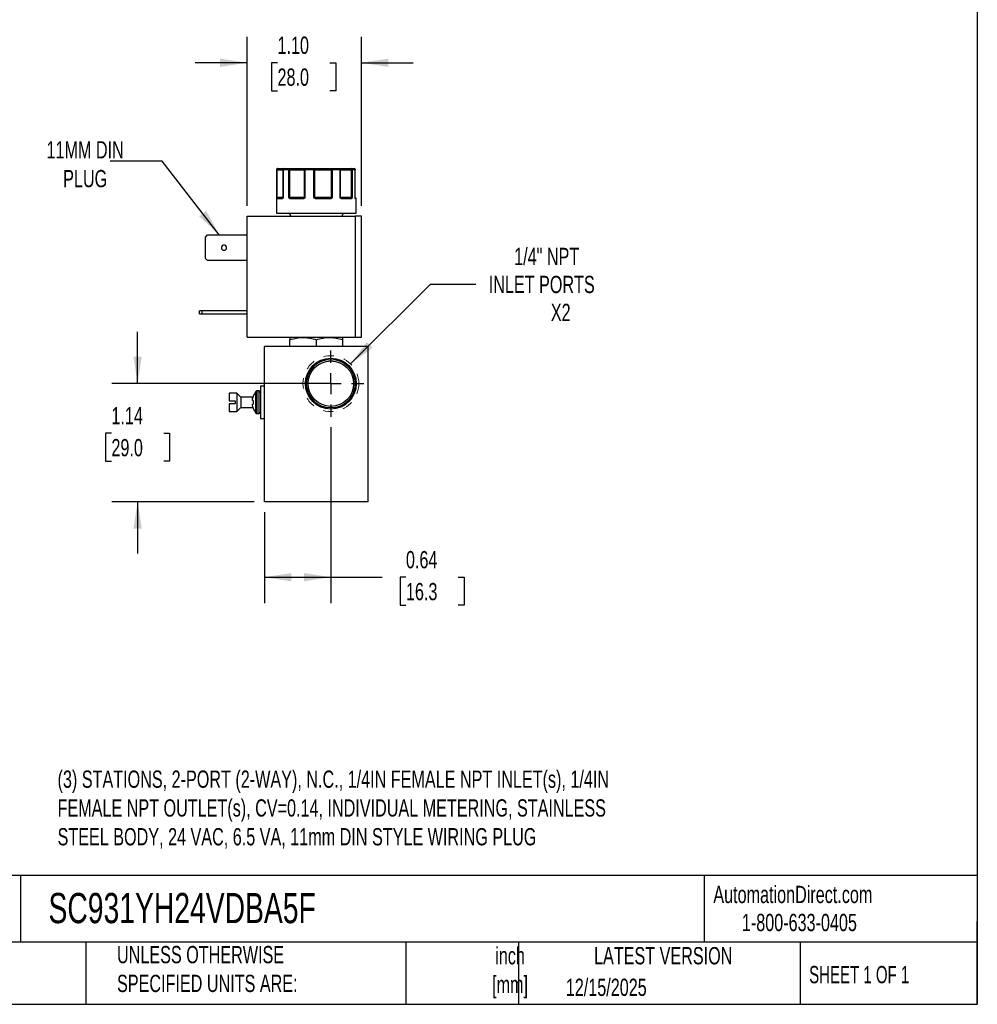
# Model space of a CAD drawing. Header units: inches. Extents: x 0.5 to 22.5, y 0.5 to 16.5.
# Tile 14 of 20: x 12.3 to 21.5, y 0.5 to 10. Entities that reach past the tile are written whole.
import ezdxf

# ---------------------------------------------------------------- set-up
doc = ezdxf.new("R2010")
doc.units = ezdxf.units.IN
doc.header["$LTSCALE"] = 2
doc.header["$MEASUREMENT"] = 0
for name, pattern in [('SLD-Center', [0.75, 0.6, -0.05, 0.05, -0.05]), ('SLD-Dashed', [0.075, 0.05, -0.025]), ('SLD-Solid', [0])]:
    doc.linetypes.add(name, pattern=pattern)
doc.layers.add('CENTER', color=40, linetype='SLD-Center')
doc.layers.add('DIMENSIONS', color=140, linetype='SLD-Solid', lineweight=25)
doc.layers.add('TEXT', color=140, linetype='SLD-Solid', lineweight=25)
doc.styles.add('SLDTEXTSTYLE0', font='TXT', dxfattribs={"width": 0.7})
doc.styles.add('SLDTEXTSTYLE1', font='TXT', dxfattribs={"width": 0.65})
doc.dimstyles.new('SLDDIMSTYLE1', dxfattribs={"dimtxt": 0.169922, "dimasz": 0.26, "dimexe": 0, "dimexo": 0.0625, "dimgap": 0.04248, "dimtad": 0, "dimtih": 1, "dimtoh": 1, "dimrnd": 1e-09, "dimdsep": 46, "dimtxsty": 'SLDTEXTSTYLE0', "dimsah": 1, "dimcen": 0.09, "dimadec": 0, "dimazin": 2, "dimtfac": 1, "dimtofl": 0, "dimtmove": 0, "dimatfit": 3, "dimfxl": 0, "dimfrac": 2, "dimtolj": 1, "dimtzin": 12, "dimarcsym": 0})
doc.dimstyles.new('SLDDIMSTYLE2', dxfattribs={"dimtxt": 0.169922, "dimasz": 0.26, "dimexe": 0, "dimexo": 0.0625, "dimgap": 0.04248, "dimtad": 0, "dimtih": 1, "dimtoh": 1, "dimrnd": 1e-09, "dimzin": 12, "dimdsep": 46, "dimtxsty": 'SLDTEXTSTYLE0', "dimsah": 1, "dimcen": 0, "dimadec": 0, "dimazin": 3, "dimtfac": 1, "dimtofl": 0, "dimtmove": 0, "dimatfit": 3, "dimfxl": 0, "dimfrac": 2, "dimtolj": 1, "dimtzin": 12, "dimarcsym": 0})
doc.dimstyles.new('SLDDIMSTYLE5', dxfattribs={"dimtxt": 0.169922, "dimasz": 0.26, "dimexe": 0, "dimexo": 0.0625, "dimgap": 0.04248, "dimtad": 0, "dimtih": 1, "dimtoh": 1, "dimrnd": 1e-09, "dimzin": 12, "dimdsep": 46, "dimtxsty": 'SLDTEXTSTYLE0', "dimsah": 1, "dimcen": 0.09, "dimadec": 0, "dimazin": 3, "dimtfac": 1, "dimtmove": 0, "dimatfit": 0, "dimfxl": 0, "dimfrac": 2, "dimtolj": 1, "dimtzin": 12, "dimarcsym": 0})
doc.dimstyles.new('SLDDIMSTYLE6', dxfattribs={"dimtxt": 0.169922, "dimasz": 0.26, "dimexe": 0, "dimexo": 0.0625, "dimgap": 0.04248, "dimtad": 0, "dimtih": 1, "dimtoh": 1, "dimrnd": 1e-09, "dimzin": 4, "dimdsep": 46, "dimtxsty": 'SLDTEXTSTYLE0', "dimsah": 1, "dimcen": 0.09, "dimadec": 0, "dimazin": 1, "dimtfac": 1, "dimtmove": 0, "dimatfit": 0, "dimfxl": 0, "dimfrac": 2, "dimtolj": 1, "dimtzin": 12, "dimarcsym": 0})
doc.dimstyles.new('SLDDIMSTYLE7', dxfattribs={"dimtxt": 0.18, "dimasz": 0.26, "dimexe": 0, "dimexo": 0.0625, "dimgap": 0, "dimtad": 0, "dimtih": 1, "dimtoh": 1, "dimdec": 0, "dimrnd": 1e-09, "dimzin": 0, "dimdsep": 46, "dimtxsty": 'Standard', "dimsah": 1, "dimcen": 0.09, "dimadec": 0, "dimazin": 0, "dimtfac": 0.26, "dimtdec": 0, "dimtofl": 0, "dimtmove": 0, "dimatfit": 3, "dimfxl": 0, "dimfrac": 2, "dimtolj": 1, "dimtzin": 0, "dimarcsym": 0})

# ---------------------------------------------------------------- blocks, each defined once
blk = doc.blocks.new('_D_8')
at = {"layer": 'DIMENSIONS'}
for p, q in [((15.2611, 6.0715), (15.2611, 4.3723)), ((14.6211, 5.2505), (14.6211, 4.3723)), ((14.6211, 4.6223), (15.2611, 4.6223)), ((15.2611, 4.6223), (15.7556, 4.6223)), ((15.9858, 4.6223), (15.9288, 4.6223)), ((15.9288, 4.6223), (15.9288, 4.3522)), ((16.4908, 4.6223), (16.5478, 4.6223)), ((16.5478, 4.6223), (16.5478, 4.3522)), ((15.9288, 4.3522), (15.9858, 4.3522)), ((16.5478, 4.3522), (16.4908, 4.3522))]:
    blk.add_line(p, q, dxfattribs=at)
for points in [[(14.6211, 4.6223), (14.8811, 4.5823), (14.8811, 4.6623)], [(15.2611, 4.6223), (15.0011, 4.6623), (15.0011, 4.5823)]]:
    blk.add_solid(points, dxfattribs=at)
at = {"layer": 'DIMENSIONS', "char_height": 0.16667, "attachment_point": 1, "style": 'SLDTEXTSTYLE0'}
for s, insert in [('0.64', (15.9858, 4.8751)), ('16.3', (15.9858, 4.567))]:
    blk.add_mtext(s, dxfattribs=dict(at, insert=insert))
blk = doc.blocks.new('_D_9')
at = {"layer": 'DIMENSIONS'}
for p, q in [((13.3959, 6.4905), (13.3959, 6.9905)), ((15.1611, 6.4905), (13.1459, 6.4905)), ((13.1434, 6.0115), (13.0864, 6.0115)), ((13.0864, 6.0115), (13.0864, 5.7414)), ((13.6484, 6.0115), (13.7054, 6.0115)), ((13.7054, 6.0115), (13.7054, 5.7414)), ((13.0864, 5.7414), (13.1434, 5.7414)), ((13.7054, 5.7414), (13.6484, 5.7414)), ((14.5211, 5.3505), (13.1459, 5.3505)), ((13.3959, 5.3505), (13.3959, 4.8505))]:
    blk.add_line(p, q, dxfattribs=at)
for points in [[(13.3959, 6.4905), (13.4359, 6.7505), (13.3559, 6.7505)], [(13.3959, 5.3505), (13.3559, 5.0905), (13.4359, 5.0905)]]:
    blk.add_solid(points, dxfattribs=at)
at = {"layer": 'DIMENSIONS', "char_height": 0.16667, "attachment_point": 1, "style": 'SLDTEXTSTYLE0'}
for s, insert in [('1.14', (13.1434, 6.2644)), ('29.0', (13.1434, 5.9563))]:
    blk.add_mtext(s, dxfattribs=dict(at, insert=insert))
blk = doc.blocks.new('_D_10')
at = {"layer": 'DIMENSIONS'}
for p, q in [((15.4519, 6.6813), (16.2223, 7.4517)), ((16.2223, 7.4517), (16.6598, 7.4517))]:
    blk.add_line(p, q, dxfattribs=at)
blk.add_solid([(15.4519, 6.6813), (15.6641, 6.8368), (15.6075, 6.8934)], dxfattribs=at)
at = {"layer": 'DIMENSIONS', "attachment_point": 1, "style": 'SLDTEXTSTYLE0'}
for s, insert, char_height in [('1/4" NPT', (17.0304, 7.8016), 0.16667), ('INLET PORTS', (16.7848, 7.5315), 0.166667), ('X2', (17.3841, 7.2614), 0.16667)]:
    blk.add_mtext(s, dxfattribs=dict(at, insert=insert, char_height=char_height))
blk = doc.blocks.new('_D_11')
at = {"layer": 'DIMENSIONS'}
for p, q in [((14.4518, 8.2059), (14.4518, 9.8377)), ((15.5558, 8.2059), (15.5558, 9.8377)), ((14.4518, 9.5877), (13.9518, 9.5877)), ((14.7462, 9.5877), (14.6891, 9.5877)), ((14.6891, 9.5877), (14.6891, 9.3177)), ((15.2511, 9.5877), (15.3082, 9.5877)), ((15.3082, 9.5877), (15.3082, 9.3177)), ((15.5558, 9.5877), (16.0558, 9.5877)), ((14.6891, 9.3177), (14.7462, 9.3177)), ((15.3082, 9.3177), (15.2511, 9.3177))]:
    blk.add_line(p, q, dxfattribs=at)
for points in [[(14.4518, 9.5877), (14.1918, 9.6277), (14.1918, 9.5477)], [(15.5558, 9.5877), (15.8158, 9.5477), (15.8158, 9.6277)]]:
    blk.add_solid(points, dxfattribs=at)
at = {"layer": 'DIMENSIONS', "char_height": 0.16667, "attachment_point": 1, "style": 'SLDTEXTSTYLE0'}
for s, insert in [('1.10', (14.7462, 9.8406)), ('28.0', (14.7462, 9.5325))]:
    blk.add_mtext(s, dxfattribs=dict(at, insert=insert))
blk = doc.blocks.new('SW_CENTERMARKSYMBOL_6')
at = {"layer": 'CENTER', "color": 0}
for p, q in [((0, 0.2), (0, 0.319)), ((0, 0), (0, 0.1)), ((-0.2, 0), (-0.319, 0)), ((0, 0), (-0.1, 0)), ((0, 0), (0, -0.1)), ((0, 0), (0.1, 0)), ((0.2, 0), (0.319, 0)), ((0, -0.2), (0, -0.319))]:
    blk.add_line(p, q, dxfattribs=at)

msp = doc.modelspace()

# ---------------------------------------------------------------- linework, layer by layer
for p, q in [((14.7361, 8.5559), (14.7361, 8.1359)), ((14.7386, 8.5559), (14.7361, 8.5559)), ((14.7386, 8.2859), (14.7386, 8.5559)), ((14.7432, 8.5559), (14.7386, 8.5559)), ((14.7432, 8.2859), (14.7432, 8.5559)), ((14.7432, 8.5559), (14.7982, 8.5559)), ((14.7982, 8.5559), (14.7982, 8.2859)), ((14.7998, 8.5559), (14.7982, 8.5559)), ((14.7998, 8.5559), (14.7998, 8.2859)), ((14.8564, 8.5559), (14.7998, 8.5559)), ((14.8564, 8.2859), (14.8564, 8.5559)), ((14.8646, 8.5559), (14.8564, 8.5559)), ((14.8646, 8.2859), (14.8646, 8.5559)), ((14.8646, 8.5559), (15.005, 8.5559)), ((15.0114, 8.5559), (15.005, 8.5559)), ((15.005, 8.5559), (15.005, 8.2859)), ((15.0114, 8.5559), (15.0114, 8.2859)), ((15.0981, 8.5559), (15.0114, 8.5559)), ((15.0981, 8.2859), (15.0981, 8.5559)), ((15.1061, 8.5559), (15.0981, 8.5559)), ((15.1061, 8.2859), (15.1061, 8.5559)), ((15.1061, 8.5559), (15.2656, 8.5559)), ((15.2656, 8.5559), (15.2656, 8.2859)), ((15.2742, 8.5559), (15.2656, 8.5559)), ((15.2742, 8.5559), (15.2742, 8.2859)), ((15.3505, 8.5559), (15.2742, 8.5559)), ((15.3505, 8.2859), (15.3505, 8.5559)), ((15.3545, 8.5559), (15.3505, 8.5559)), ((15.3545, 8.2859), (15.3545, 8.5559)), ((15.3545, 8.5559), (15.4587, 8.5559)), ((15.4587, 8.5559), (15.4587, 8.2859)), ((15.4655, 8.5559), (15.4587, 8.5559)), ((15.4655, 8.5559), (15.4655, 8.2859)), ((15.4956, 8.5559), (15.4655, 8.5559)), ((15.4956, 8.2859), (15.4956, 8.5559)), ((15.4959, 8.5559), (15.4956, 8.5559)), ((15.4959, 8.2859), (15.4959, 8.5559)), ((14.7386, 8.2859), (14.7432, 8.2859)), ((14.7913, 8.2759), (14.7408, 8.2759)), ((14.7982, 8.2859), (14.7432, 8.2859)), ((14.7964, 8.2812), (14.7956, 8.2809)), ((14.7964, 8.2814), (14.7977, 8.2837)), ((14.7982, 8.2859), (14.7998, 8.2859)), ((14.8564, 8.2859), (14.8646, 8.2859)), ((15.005, 8.2859), (14.8646, 8.2859)), ((14.9962, 8.2759), (14.8682, 8.2759)), ((15.005, 8.2859), (15.0114, 8.2859)), ((15.0981, 8.2859), (15.1061, 8.2859)), ((15.2656, 8.2859), (15.1061, 8.2859)), ((15.2595, 8.2759), (15.1139, 8.2759)), ((15.2656, 8.2859), (15.2742, 8.2859)), ((15.3505, 8.2859), (15.3545, 8.2859)), ((15.4587, 8.2859), (15.3545, 8.2859)), ((15.4581, 8.2759), (15.3631, 8.2759)), ((15.4587, 8.2859), (15.4655, 8.2859)), ((15.4956, 8.2859), (15.4959, 8.2859)), ((15.5061, 8.2759), (15.499, 8.2759)), ((15.5061, 8.1359), (15.5061, 8.2759)), ((14.4518, 6.9389), (14.4518, 8.1059)), ((14.4518, 8.1059), (15.4958, 8.1059)), ((14.7361, 8.1359), (15.5061, 8.1359)), ((14.8576, 8.1359), (14.8749, 8.1059)), ((15.3673, 8.1059), (15.3846, 8.1359)), ((15.4958, 8.1059), (15.4958, 6.9389)), ((15.5558, 8.1059), (15.4958, 8.1059)), ((15.5558, 6.9389), (15.5558, 8.1059)), ((14.0498, 7.9057), (14.071, 7.9269)), ((14.0498, 7.7001), (14.0498, 7.9057)), ((14.071, 7.9269), (14.4518, 7.9269)), ((14.071, 7.6789), (14.0498, 7.7001)), ((14.4518, 7.6789), (14.071, 7.6789)), ((13.9938, 7.1639), (13.9938, 7.1949)), ((14.015, 7.1949), (13.9938, 7.1949)), ((13.9938, 7.1639), (14.015, 7.1639)), ((14.015, 7.1949), (14.015, 7.1639)), ((14.4518, 7.1949), (14.015, 7.1949)), ((14.015, 7.1639), (14.4518, 7.1639)), ((14.4518, 6.9389), (15.4958, 6.9389)), ((14.8692, 6.9389), (14.8652, 6.9366)), ((15.377, 6.9366), (15.3731, 6.9389)), ((15.4958, 6.9389), (15.5558, 6.9389)), ((14.6211, 5.3505), (14.6211, 6.8505)), ((15.6211, 6.8505), (14.6211, 6.8505)), ((14.8652, 6.8505), (14.8652, 6.9138)), ((15.1211, 6.8505), (15.1211, 6.9138)), ((15.377, 6.8505), (15.377, 6.9138)), ((15.6211, 5.3505), (15.6211, 6.8505)), ((14.6211, 6.4665), (14.5811, 6.4665)), ((14.5811, 6.4665), (14.5811, 6.1545)), ((14.3536, 6.398), (14.2811, 6.398)), ((14.2811, 6.398), (14.2811, 6.3255)), ((14.3911, 6.3605), (14.3536, 6.398)), ((14.3536, 6.398), (14.3536, 6.223)), ((14.5119, 6.3701), (14.5119, 6.3677)), ((14.5667, 6.42), (14.548, 6.42)), ((14.548, 6.42), (14.548, 6.201)), ((14.5667, 6.42), (14.5667, 6.201)), ((14.2811, 6.3255), (14.3361, 6.3255)), ((14.2811, 6.2955), (14.2811, 6.223)), ((14.3361, 6.2955), (14.2811, 6.2955)), ((14.3361, 6.3255), (14.3361, 6.3105)), ((14.3361, 6.3105), (14.3361, 6.2955)), ((14.51, 6.3605), (14.3911, 6.3605)), ((14.3911, 6.3605), (14.3911, 6.2605)), ((14.5119, 6.327), (14.5119, 6.3105)), ((14.5119, 6.3105), (14.5119, 6.2939)), ((14.2811, 6.223), (14.3536, 6.223)), ((14.3536, 6.223), (14.3911, 6.2605)), ((14.3911, 6.2605), (14.51, 6.2605)), ((14.5119, 6.2532), (14.5119, 6.2508)), ((14.548, 6.201), (14.5667, 6.201)), ((14.5811, 6.1545), (14.6211, 6.1545)), ((15.6211, 5.3505), (14.6211, 5.3505))]:
    msp.add_line(p, q)
at = {"flags": 128}
for points in [[(14.8682, 8.2759), (14.8683, 8.2769), (14.8684, 8.2778), (14.8687, 8.2787), (14.8692, 8.2794), (14.8697, 8.28), (14.8702, 8.2805), (14.8708, 8.2808), (14.8715, 8.2809)], [(14.9962, 8.2759), (14.9962, 8.2769), (14.9963, 8.2778), (14.9965, 8.2787), (14.9967, 8.2794), (14.9969, 8.28), (14.9972, 8.2805), (14.9975, 8.2808), (14.9978, 8.2809)], [(15.2595, 8.2759), (15.2595, 8.2769), (15.2594, 8.2778), (15.2592, 8.2787), (15.259, 8.2794), (15.2587, 8.28), (15.2584, 8.2805), (15.2581, 8.2808), (15.2577, 8.2809)], [(15.3631, 8.2759), (15.363, 8.2769), (15.3628, 8.2778), (15.3625, 8.2787), (15.3621, 8.2794), (15.3617, 8.28), (15.3611, 8.2805), (15.3605, 8.2808), (15.3599, 8.2809)], [(15.4969, 8.2801), (15.4968, 8.2804), (15.4967, 8.2808)]]:
    msp.add_lwpolyline(points, dxfattribs=at)
at = {"color": 7, "linetype": 'SLD-Dashed', "lineweight": 18}
msp.add_circle((15.2611, 6.4905), 0.2699, dxfattribs=at)
for radius in [0.2457, 0.234, 0.219]:
    msp.add_circle((15.2611, 6.4905), radius)
for centre, radius, start, end in [((14.7461, 8.5559), 0.01, 90, 180), ((14.8082, 8.5559), 0.01, 90.51531, 180), ((15.4859, 8.5559), 0.01, 0, 89.97293), ((14.7439, 8.2781), 0.00451, 107.92872, 170.04749), ((14.7458, 8.2759), 0.00497, 90.35165, 180.34738), ((14.7355, 8.2857), 0.0077, 334.10893, 1.12435), ((14.796, 8.2762), 0.00468, 94.76017, 184.07609), ((14.7991, 8.2802), 0.00297, 150.37435, 206.63588), ((14.7932, 8.2859), 0.005, 333.9855, 0), ((14.8686, 8.2744), 0.00879, 115.09392, 149.62823), ((14.8929, 8.2857), 0.0283, 179.57898, 186.71527), ((14.9997, 8.2859), 0.00521, 318.04613, 0.33517), ((15.0115, 8.2842), 0.00808, 192.8266, 221.07682), ((15.1711, 8.2276), 0.0843, 139.43736, 142.51373), ((15.1121, 8.2858), 0.006, 179.08503, 214.7124), ((15.1811, 8.2771), 0.0671, 176.79786, 181.06639), ((15.2569, 8.2857), 0.00867, 337.28817, 1.09595), ((15.2575, 8.2712), 0.0134, 34.67236, 56.16715), ((15.3595, 8.2859), 0.005, 179.99607, 224.63667), ((15.3531, 8.281), 0.0032, 318.07271, 25.41426), ((15.4534, 8.2762), 0.00472, 356.44605, 85.93845), ((15.4766, 8.2857), 0.0179, 179.35408, 190.65511), ((15.4568, 8.2764), 0.00635, 22.66314, 69.92586), ((15.5009, 8.2859), 0.005, 180, 189.25209), ((15.4939, 8.2759), 0.00503, 359.84609, 54.88208), ((15.494, 8.2794), 0.00307, 350.12107, 14.33424), ((15.5011, 8.2759), 0.005, 0, 90), ((14.2298, 7.8029), 0.025, 90, 270), ((14.2298, 7.8029), 0.025, 270, 90), ((14.671, 6.3105), 0.1699, 142.2811, 159.45914), ((14.548, 6.4056), 0.0144, 90, 142.26379), ((14.5667, 6.4056), 0.0144, 0, 90), ((14.671, 6.3105), 0.1699, 200.54086, 217.7187), ((14.548, 6.2154), 0.0144, 217.72518, 270), ((14.5667, 6.2154), 0.0144, 270, 0)]:
    msp.add_arc(centre, radius, start, end)
for points in [[(14.7486, 8.5659), (14.7431, 8.5659), (14.7386, 8.5614), (14.7386, 8.5559)], [(14.8082, 8.5659), (14.824, 8.5659), (14.8425, 8.5659), (14.8633, 8.5659)], [(14.8633, 8.5659), (14.8595, 8.5659), (14.8564, 8.5614), (14.8564, 8.5559)], [(15.0114, 8.5559), (15.0114, 8.5614), (15.0126, 8.5659), (15.0142, 8.5659)], [(15.0142, 8.5659), (15.0417, 8.5659), (15.07, 8.5659), (15.0987, 8.5659)], [(15.0987, 8.5659), (15.0983, 8.5659), (15.0981, 8.5614), (15.0981, 8.5559)], [(15.2703, 8.5659), (15.2966, 8.5659), (15.3215, 8.5659), (15.3445, 8.5659)], [(15.3445, 8.5659), (15.3478, 8.5659), (15.3505, 8.5614), (15.3505, 8.5559)], [(15.4655, 8.5559), (15.4655, 8.5614), (15.4615, 8.5659), (15.4565, 8.5659)], [(15.4565, 8.5659), (15.4694, 8.5659), (15.4792, 8.5659), (15.4859, 8.5659)], [(14.7386, 8.2859), (14.7391, 8.2846), (14.7411, 8.2833), (14.7425, 8.2824)], [(14.7425, 8.2824), (14.7433, 8.2813), (14.7445, 8.2809), (14.7457, 8.2809)], [(14.7457, 8.2809), (14.7534, 8.2809), (14.7703, 8.2809), (14.7956, 8.2809)], [(14.7977, 8.2837), (14.7975, 8.2832), (14.7974, 8.2828), (14.7973, 8.2824)], [(14.7998, 8.2859), (14.7986, 8.2851), (14.798, 8.2844), (14.7977, 8.2837)], [(14.8564, 8.2859), (14.8591, 8.2846), (14.8625, 8.2833), (14.8648, 8.2824)], [(14.8648, 8.2824), (14.8666, 8.2813), (14.869, 8.2809), (14.8715, 8.2809)], [(14.8715, 8.2809), (14.9085, 8.2809), (14.9514, 8.2809), (14.9978, 8.2809)], [(14.9978, 8.2809), (14.9999, 8.2809), (15.002, 8.2813), (15.0036, 8.2824)], [(15.0036, 8.2824), (15.0053, 8.2833), (15.0078, 8.2846), (15.0114, 8.2859)], [(15.0981, 8.2859), (15.1018, 8.2846), (15.1049, 8.2833), (15.1071, 8.2824)], [(15.1071, 8.2824), (15.109, 8.2813), (15.1115, 8.2809), (15.114, 8.2809)], [(15.114, 8.2809), (15.1631, 8.2809), (15.2119, 8.2809), (15.2577, 8.2809)], [(15.2577, 8.2809), (15.2604, 8.2809), (15.263, 8.2813), (15.2649, 8.2824)], [(15.2649, 8.2824), (15.2673, 8.2833), (15.2708, 8.2846), (15.2742, 8.2859)], [(15.3505, 8.2859), (15.3535, 8.2846), (15.355, 8.2833), (15.356, 8.2824)], [(15.356, 8.2824), (15.3571, 8.2813), (15.3585, 8.2809), (15.3599, 8.2809)], [(15.3599, 8.2809), (15.3981, 8.2809), (15.4299, 8.2809), (15.4537, 8.2809)], [(15.4537, 8.2809), (15.4557, 8.2809), (15.4576, 8.2813), (15.459, 8.2824)], [(15.459, 8.2824), (15.4609, 8.2833), (15.4638, 8.2846), (15.4655, 8.2859)], [(15.4956, 8.2859), (15.496, 8.2852), (15.496, 8.2846), (15.4958, 8.284)], [(14.8652, 6.9366), (14.8652, 6.9366), (14.8652, 6.9277), (14.8652, 6.9138)], [(15.377, 6.9138), (15.377, 6.9277), (15.377, 6.9366), (15.377, 6.9366)], [(14.5039, 6.3331), (14.5041, 6.3344), (14.5043, 6.3371), (14.5046, 6.3397), (14.5048, 6.341)], [(14.5039, 6.3331), (14.5039, 6.3323), (14.5039, 6.3316), (14.5039, 6.3312)], [(14.5048, 6.3279), (14.5046, 6.3285), (14.5043, 6.3296), (14.5041, 6.3307), (14.5039, 6.3312)], [(14.5039, 6.2897), (14.5041, 6.2902), (14.5043, 6.2913), (14.5046, 6.2925), (14.5048, 6.293)], [(14.5039, 6.2897), (14.5039, 6.2893), (14.5039, 6.2886), (14.5039, 6.2878)], [(14.5048, 6.2799), (14.5046, 6.2812), (14.5043, 6.2838), (14.5041, 6.2865), (14.5039, 6.2878)], [(14.5048, 6.341), (14.5049, 6.3414), (14.5049, 6.3419), (14.505, 6.3423)], [(14.505, 6.3276), (14.5049, 6.3276), (14.5049, 6.3277), (14.5048, 6.3279)], [(14.5048, 6.293), (14.5049, 6.2932), (14.5049, 6.2933), (14.505, 6.2933)], [(14.505, 6.2786), (14.5049, 6.279), (14.5049, 6.2795), (14.5048, 6.2799)]]:
    msp.add_open_spline(points, degree=3)
for points, knots in [([(14.7432, 8.5559), (14.7433, 8.5565), (14.7433, 8.5578), (14.7436, 8.5596), (14.7441, 8.5614), (14.7449, 8.5633), (14.7464, 8.5653), (14.7478, 8.5657), (14.7486, 8.5659)], [0, 0, 0, 0, 0.11953, 0.241123, 0.367647, 0.501341, 0.708539, 1, 1, 1, 1]), ([(14.7486, 8.5659), (14.7548, 8.5659), (14.7673, 8.5659), (14.7834, 8.5659), (14.7966, 8.5659), (14.805, 8.5659), (14.8075, 8.5659), (14.808, 8.5659)], [0, 0, 0, 0, 0.227718, 0.455538, 0.696198, 0.937067, 1, 1, 1, 1]), ([(14.7998, 8.5559), (14.7998, 8.5585), (14.8007, 8.5611), (14.8038, 8.5648), (14.806, 8.5659), (14.8082, 8.5659)], [0, 0, 0, 0, 0.5, 0.5, 1, 1, 1, 1]), ([(14.8646, 8.5559), (14.8646, 8.5565), (14.8646, 8.5578), (14.8645, 8.5596), (14.8644, 8.5614), (14.8642, 8.5633), (14.8638, 8.5653), (14.8635, 8.5657), (14.8633, 8.5659)], [0, 0, 0, 0, 0.12018, 0.243699, 0.370706, 0.501329, 0.711213, 1, 1, 1, 1]), ([(14.8633, 8.5659), (14.8658, 8.5659), (14.8709, 8.5659), (14.8784, 8.5659), (14.886, 8.5659), (14.8936, 8.5659), (14.9011, 8.5659), (14.9141, 8.5659), (14.9321, 8.5659), (14.954, 8.5659), (14.9738, 8.5659), (14.9889, 8.5659), (15, 8.5659), (15.008, 8.5659), (15.0121, 8.5659), (15.0142, 8.5659)], [0, 0, 0, 0, 0.040712, 0.081199, 0.121575, 0.161957, 0.202462, 0.243205, 0.371568, 0.500042, 0.628406, 0.75688, 0.838051, 0.918781, 1, 1, 1, 1]), ([(15.0142, 8.5659), (15.0137, 8.5659), (15.0127, 8.5658), (15.0104, 8.5652), (15.0076, 8.5634), (15.0057, 8.5603), (15.005, 8.5577), (15.005, 8.5565), (15.005, 8.5559)], [0, 0, 0, 0, 0.111803, 0.190688, 0.499452, 0.759073, 0.885608, 1, 1, 1, 1]), ([(15.1061, 8.5559), (15.106, 8.5565), (15.106, 8.5577), (15.1056, 8.5595), (15.1049, 8.5613), (15.104, 8.5629), (15.1028, 8.5643), (15.1015, 8.5652), (15.1001, 8.5658), (15.0992, 8.5658), (15.0987, 8.5659)], [0, 0, 0, 0, 0.1164407, 0.2344912, 0.3609042, 0.5000152, 0.6203524, 0.7600082, 0.859428, 1, 1, 1, 1]), ([(15.0987, 8.5659), (15.1004, 8.5659), (15.1039, 8.5659), (15.1094, 8.5659), (15.1152, 8.5659), (15.1213, 8.5659), (15.1276, 8.5659), (15.1388, 8.5659), (15.1558, 8.5659), (15.1792, 8.5659), (15.2032, 8.5659), (15.2244, 8.5659), (15.2421, 8.5659), (15.2566, 8.5659), (15.2657, 8.5659), (15.2703, 8.5659)], [0, 0, 0, 0, 0.0407122, 0.0811988, 0.1215751, 0.1619575, 0.2024623, 0.2432047, 0.371568, 0.5000423, 0.6284057, 0.75688, 0.838051, 0.9187806, 1, 1, 1, 1]), ([(15.2703, 8.5659), (15.27, 8.5658), (15.2694, 8.5658), (15.2686, 8.5652), (15.2679, 8.5646), (15.2674, 8.5638), (15.2666, 8.5623), (15.2658, 8.5598), (15.2657, 8.5571), (15.2656, 8.5559)], [0, 0, 0, 0, 0.127074, 0.240811, 0.340983, 0.427706, 0.501333, 0.759176, 1, 1, 1, 1]), ([(15.2742, 8.5559), (15.2742, 8.5585), (15.2738, 8.5611), (15.2723, 8.5648), (15.2713, 8.5659), (15.2703, 8.5659)], [0, 0, 0, 0, 0.5, 0.5, 1, 1, 1, 1]), ([(15.3545, 8.5559), (15.3545, 8.5562), (15.3545, 8.5568), (15.3543, 8.558), (15.3537, 8.5603), (15.352, 8.5628), (15.3488, 8.5653), (15.3461, 8.5657), (15.3445, 8.5659)], [0, 0, 0, 0, 0.0575914, 0.1171214, 0.2411285, 0.500835, 0.6945345, 1, 1, 1, 1]), ([(15.3445, 8.5659), (15.3447, 8.5659), (15.3449, 8.5659), (15.3459, 8.5659), (15.3472, 8.5659), (15.3489, 8.5659), (15.351, 8.5659), (15.3553, 8.5659), (15.3633, 8.5659), (15.3772, 8.5659), (15.3943, 8.5659), (15.4116, 8.5659), (15.4276, 8.5659), (15.4418, 8.5659), (15.4516, 8.5659), (15.4565, 8.5659)], [0, 0, 0, 0, 0.040712, 0.081199, 0.121575, 0.161957, 0.202462, 0.243205, 0.371568, 0.500042, 0.628406, 0.75688, 0.838051, 0.918781, 1, 1, 1, 1]), ([(15.4565, 8.5659), (15.4567, 8.5658), (15.4569, 8.5658), (15.4573, 8.5653), (15.4576, 8.5646), (15.4578, 8.5638), (15.4582, 8.5623), (15.4586, 8.5598), (15.4586, 8.5572), (15.4587, 8.5559)], [0, 0, 0, 0, 0.1260255, 0.23919, 0.3394345, 0.4267866, 0.5013303, 0.7576828, 1, 1, 1, 1]), ([(15.4859, 8.5659), (15.4884, 8.5659), (15.4909, 8.5648), (15.4946, 8.5611), (15.4956, 8.5585), (15.4956, 8.5559)], [0, 0, 0, 0, 0.5, 0.5, 1, 1, 1, 1]), ([(14.7394, 8.2789), (14.7393, 8.2793), (14.7392, 8.2803), (14.739, 8.282), (14.7388, 8.2839), (14.7387, 8.2852), (14.7386, 8.2859)], [0, 0, 0, 0, 0.236129, 0.498993, 0.712542, 1, 1, 1, 1]), ([(14.7408, 8.2759), (14.7406, 8.2759), (14.7404, 8.276), (14.74, 8.2766), (14.7397, 8.2775), (14.7395, 8.2784), (14.7394, 8.2789)], [0, 0, 0, 0, 0.270747, 0.52324, 0.763872, 1, 1, 1, 1]), ([(14.7964, 8.2789), (14.7962, 8.2785), (14.7956, 8.2777), (14.7946, 8.2769), (14.7936, 8.2763), (14.7925, 8.2759), (14.7917, 8.2759), (14.7913, 8.2759)], [0, 0, 0, 0, 0.188808, 0.379511, 0.575987, 0.781785, 1, 1, 1, 1]), ([(14.7998, 8.2859), (14.7995, 8.2851), (14.799, 8.2839), (14.7982, 8.282), (14.7974, 8.2803), (14.7968, 8.2793), (14.7964, 8.2789)], [0, 0, 0, 0, 0.291242, 0.500217, 0.762096, 1, 1, 1, 1]), ([(14.7977, 8.2837), (14.7975, 8.2834), (14.7972, 8.2827), (14.7966, 8.2818), (14.7964, 8.2814)], [0, 0, 0, 0, 0.4996787, 1, 1, 1, 1]), ([(14.7977, 8.2837), (14.7976, 8.2834), (14.7972, 8.2827), (14.7966, 8.2818), (14.7964, 8.2814)], [0, 0, 0, 0, 0.50714, 1, 1, 1, 1]), ([(14.861, 8.2789), (14.8606, 8.2793), (14.8597, 8.2803), (14.8586, 8.282), (14.8575, 8.2839), (14.8568, 8.2852), (14.8564, 8.2859)], [0, 0, 0, 0, 0.236129, 0.498993, 0.712542, 1, 1, 1, 1]), ([(14.8682, 8.2759), (14.8675, 8.2759), (14.8661, 8.276), (14.8642, 8.2766), (14.8625, 8.2775), (14.8615, 8.2784), (14.861, 8.2789)], [0, 0, 0, 0, 0.270747, 0.52324, 0.763872, 1, 1, 1, 1]), ([(15.0054, 8.2789), (15.0049, 8.2785), (15.0039, 8.2777), (15.0022, 8.2769), (15.0003, 8.2763), (14.9983, 8.2759), (14.9969, 8.2759), (14.9962, 8.2759)], [0, 0, 0, 0, 0.1888076, 0.3795113, 0.575987, 0.7817848, 1, 1, 1, 1]), ([(15.0114, 8.2859), (15.0108, 8.2851), (15.01, 8.2839), (15.0085, 8.282), (15.0071, 8.2803), (15.006, 8.2793), (15.0054, 8.2789)], [0, 0, 0, 0, 0.2912416, 0.5002174, 0.7620959, 1, 1, 1, 1]), ([(15.1043, 8.2789), (15.1037, 8.2793), (15.1025, 8.2803), (15.101, 8.282), (15.0995, 8.2839), (15.0986, 8.2852), (15.0981, 8.2859)], [0, 0, 0, 0, 0.2361294, 0.4989929, 0.7125421, 1, 1, 1, 1]), ([(15.1139, 8.2759), (15.113, 8.2759), (15.1112, 8.276), (15.1086, 8.2766), (15.1063, 8.2775), (15.1049, 8.2784), (15.1043, 8.2789)], [0, 0, 0, 0, 0.270747, 0.52324, 0.763872, 1, 1, 1, 1]), ([(15.2685, 8.2789), (15.268, 8.2785), (15.267, 8.2777), (15.2654, 8.2769), (15.2635, 8.2763), (15.2616, 8.2759), (15.2602, 8.2759), (15.2595, 8.2759)], [0, 0, 0, 0, 0.188808, 0.379511, 0.575987, 0.781785, 1, 1, 1, 1]), ([(15.2742, 8.2859), (15.2737, 8.2851), (15.2729, 8.2839), (15.2715, 8.282), (15.2702, 8.2803), (15.269, 8.2793), (15.2685, 8.2789)], [0, 0, 0, 0, 0.291242, 0.500217, 0.762096, 1, 1, 1, 1]), ([(15.3554, 8.2789), (15.355, 8.2793), (15.354, 8.2803), (15.3528, 8.282), (15.3517, 8.2839), (15.3509, 8.2852), (15.3505, 8.2859)], [0, 0, 0, 0, 0.236129, 0.498993, 0.712542, 1, 1, 1, 1]), ([(15.3631, 8.2759), (15.3623, 8.2759), (15.3609, 8.276), (15.3589, 8.2766), (15.3571, 8.2775), (15.356, 8.2784), (15.3554, 8.2789)], [0, 0, 0, 0, 0.270747, 0.52324, 0.763872, 1, 1, 1, 1]), ([(15.4626, 8.2789), (15.4624, 8.2785), (15.4619, 8.2777), (15.4611, 8.2769), (15.4601, 8.2763), (15.4591, 8.2759), (15.4584, 8.2759), (15.4581, 8.2759)], [0, 0, 0, 0, 0.188808, 0.379511, 0.575987, 0.781785, 1, 1, 1, 1]), ([(15.4655, 8.2859), (15.4652, 8.2851), (15.4648, 8.2839), (15.4642, 8.282), (15.4635, 8.2803), (15.4629, 8.2793), (15.4626, 8.2789)], [0, 0, 0, 0, 0.291242, 0.500217, 0.762096, 1, 1, 1, 1]), ([(15.497, 8.2789), (15.4969, 8.2793), (15.4966, 8.2803), (15.4963, 8.282), (15.4959, 8.2839), (15.4957, 8.2852), (15.4956, 8.2859)], [0, 0, 0, 0, 0.2361294, 0.4989929, 0.7125421, 1, 1, 1, 1]), ([(15.5003, 8.2809), (15.5006, 8.2809), (15.5011, 8.2809), (15.4981, 8.2809), (15.4965, 8.2809)], [0, 0, 0, 0, 0.452021, 1, 1, 1, 1]), ([(15.4971, 8.2796), (15.4971, 8.2796), (15.4972, 8.2795), (15.4971, 8.2798), (15.4969, 8.2801)], [0, 0, 0, 0, 0.0507311, 1, 1, 1, 1]), ([(15.499, 8.2759), (15.4988, 8.2759), (15.4984, 8.276), (15.4979, 8.2766), (15.4974, 8.2775), (15.4971, 8.2784), (15.497, 8.2789)], [0, 0, 0, 0, 0.270747, 0.52324, 0.763872, 1, 1, 1, 1]), ([(14.8652, 6.9138), (14.8861, 6.9207), (14.9072, 6.9265), (14.9497, 6.9344), (14.9712, 6.9366), (15.0038, 6.9366), (15.0147, 6.9361), (15.0364, 6.934), (15.0471, 6.9325), (15.0791, 6.9265), (15.1002, 6.9207), (15.1211, 6.9138)], [0, 0, 0, 0, 0.25, 0.25, 0.5, 0.5, 0.625, 0.625, 0.75, 0.75, 1, 1, 1, 1]), ([(15.1211, 6.9138), (15.142, 6.9207), (15.1631, 6.9265), (15.2056, 6.9344), (15.2271, 6.9366), (15.2597, 6.9366), (15.2706, 6.9361), (15.2923, 6.934), (15.303, 6.9325), (15.335, 6.9265), (15.3561, 6.9207), (15.377, 6.9138)], [0, 0, 0, 0, 0.25, 0.25, 0.5, 0.5, 0.625, 0.625, 0.75, 0.75, 1, 1, 1, 1]), ([(14.505, 6.3423), (14.5055, 6.3445), (14.5063, 6.3488), (14.5079, 6.3552), (14.5098, 6.3615), (14.5112, 6.3656), (14.5119, 6.3677)], [0, 0, 0, 0, 0.2501883, 0.5, 0.7498117, 1, 1, 1, 1]), ([(14.5366, 6.2065), (14.5366, 6.2065), (14.5366, 6.2531), (14.5366, 6.3678), (14.5366, 6.4144), (14.5366, 6.4144)], [0, 0, 0, 0, 0.5, 0.5, 1, 1, 1, 1]), ([(14.5119, 6.327), (14.5112, 6.3271), (14.5098, 6.3272), (14.5079, 6.3274), (14.5063, 6.3275), (14.5055, 6.3276), (14.505, 6.3276)], [0, 0, 0, 0, 0.250188, 0.5, 0.749812, 1, 1, 1, 1]), ([(14.505, 6.2933), (14.5055, 6.2933), (14.5063, 6.2934), (14.5079, 6.2936), (14.5098, 6.2937), (14.5112, 6.2938), (14.5119, 6.2939)], [0, 0, 0, 0, 0.2501883, 0.5, 0.7498117, 1, 1, 1, 1]), ([(14.5119, 6.2532), (14.5112, 6.2553), (14.5098, 6.2594), (14.5079, 6.2657), (14.5063, 6.2721), (14.5055, 6.2764), (14.505, 6.2786)], [0, 0, 0, 0, 0.250188, 0.5, 0.749812, 1, 1, 1, 1])]:
    msp.add_open_spline(points, degree=3, knots=knots)
at = {"layer": 'TEXT'}
for p, q in [((21.5, 16.5), (21.5, 0.5)), ((21.5, 1.7422), (0.5, 1.7422)), ((12.2645, 1.7422), (12.2645, 1.1)), ((18.8642, 1.7422), (18.8642, 1.1)), ((21.5, 0.5), (21.5, 1.3)), ((21.5, 1.1), (0.5, 1.1)), ((12.8961, 1.1), (12.8961, 0.5)), ((15.9862, 1.1), (15.9862, 0.5)), ((17.0718, 1.1), (17.0718, 0.5)), ((19.7912, 1.1), (19.7912, 0.5)), ((0.5, 0.5), (21.5, 0.5))]:
    msp.add_line(p, q, dxfattribs=at)

# ---------------------------------------------------------------- block references
at = {"layer": 'CENTER'}
msp.add_blockref('SW_CENTERMARKSYMBOL_6', (15.2611, 6.4905), dxfattribs=at)

# ---------------------------------------------------------------- texts
at = {"layer": 'TEXT'}
for s, insert, char_height, attachment_point, style in [('11MM DIN^JPLUG', (12.8899, 8.8309), 0.166667, 2, 'SLDTEXTSTYLE0'), ('(3) STATIONS, 2-PORT (2-WAY), N.C., 1/4IN FEMALE NPT INLET(s), 1/4IN ^JFEMALE NPT OUTLET(s), CV=0.14, INDIVIDUAL METERING, STAINLESS ^JSTEEL BODY, 24 VAC, 6.5 VA, 11mm DIN STYLE WIRING PLUG', (12.6235, 2.7564), 0.1666667, 1, 'SLDTEXTSTYLE0'), ('AutomationDirect.com', (18.9524, 1.6438), 0.166667, 1, 'SLDTEXTSTYLE0'), ('SC931YH24VDBA5F', (12.536, 1.5749), 0.291667, 1, 'SLDTEXTSTYLE0'), ('1-800-633-0405', (19.2277, 1.373), 0.166667, 1, 'SLDTEXTSTYLE0'), ('UNLESS OTHERWISE ^JSPECIFIED UNITS ARE:', (13.1975, 1.063), 0.166667, 1, 'SLDTEXTSTYLE0'), ('inch^J[mm]', (16.9905, 1.0521), 0.16667, 2, 'SLDTEXTSTYLE0'), ('LATEST VERSION', (18.4687, 1.0523), 0.166667, 2, 'SLDTEXTSTYLE0'), ('SHEET 1 OF 1', (19.8773, 0.8702), 0.166667, 1, 'SLDTEXTSTYLE1'), ('12/15/2025', (17.5286, 0.7473), 0.16667, 1, 'SLDTEXTSTYLE0')]:
    msp.add_mtext(s, dxfattribs=dict(at, insert=insert, char_height=char_height, attachment_point=attachment_point, style=style))

# ---------------------------------------------------------------- dimensions: what is measured, and where the dimension line sits
at = {"layer": 'DIMENSIONS'}
for base, p1, p2, dimstyle, picture, middle in [((14.4518, 9.5877), (15.5558, 8.1059), (14.4518, 8.1059), 'SLDDIMSTYLE6', '_D_11', (14.9987, 9.5877)), ((15.2611, 4.6223), (14.6211, 5.3505), (15.2611, 6.1715), 'SLDDIMSTYLE1', '_D_8', (16.2383, 4.6223))]:
    dim = msp.add_linear_dim(base=base, p1=p1, p2=p2, dimstyle=dimstyle, dxfattribs=at)
    dim.commit()
    dim.dimension.update_dxf_attribs({"geometry": picture, "text_midpoint": middle, "dimtype": 160})
dim = msp.add_diameter_dim_2p(p1=(15.0703, 6.2996), p2=(15.4519, 6.6813), text='1/4" NPT\\PINLET PORTS\\PX2', dimstyle='SLDDIMSTYLE2', override={"dimpost": '<>'}, dxfattribs=at)
dim.commit()
dim.dimension.update_dxf_attribs({"geometry": '_D_10', "text_midpoint": (17.5308, 7.4517), "dimtype": 163})
dim = msp.add_linear_dim(base=(13.3959, 6.4905), p1=(14.6211, 5.3505), p2=(15.2611, 6.4905), angle=90, dimstyle='SLDDIMSTYLE5', dxfattribs=at)
dim.commit()
dim.dimension.update_dxf_attribs({"geometry": '_D_9', "text_midpoint": (13.3959, 6.0115), "dimtype": 160})

# ---------------------------------------------------------------- leaders
at = {"layer": 'TEXT'}
msp.add_leader([(14.1837, 7.9269), (13.6325, 8.6367), (13.1325, 8.6367)], dimstyle='SLDDIMSTYLE7', dxfattribs=at)

doc.saveas('drawing.dxf')
